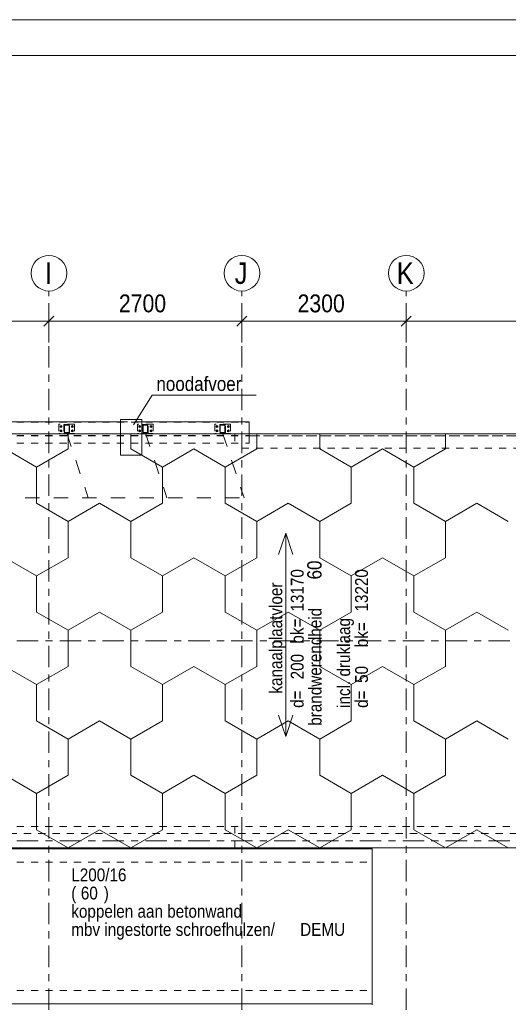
# Model space of a CAD drawing. Header units: millimetres. Extents: x -931 to -90, y -1396 to -802.
# Tile 22 of 29: x -616 to -548, y -940 to -802. Entities that reach past the tile are written whole.
import ezdxf

# ---------------------------------------------------------------- set-up
doc = ezdxf.new("R2010")
doc.units = ezdxf.units.MM
for name, pattern in [('XKITLINE00', [0]), ('XKITLINE01', [4, 1, -1, 1, -1]), ('XKITLINE02', [4, 2, -2]), ('XKITLINE03', [6, 3, -1, 1, -1])]:
    doc.linetypes.add(name, pattern=pattern)
for name, color, linetype, lineweight in [('Bout', 3, 'Continuous', 0), ('Grafisch object', 3, 'Continuous', 0), ('Offset', 4, 'Continuous', 0), ('Onderdeel', 2, 'Continuous', 0), ('Onderdeel label', 2, 'Continuous', 0), ('Stramien', 4, 'Continuous', 0), ('Tekening kader', 3, 'Continuous', 0)]:
    doc.layers.add(name, color=color, linetype=linetype, lineweight=lineweight)
doc.styles.add('ARIAL', font='arial.ttf')

msp = doc.modelspace()

# ---------------------------------------------------------------- linework, layer by layer
at = {"layer": 'Bout', "linetype": 'XKITLINE02', "lineweight": 0}
for p, q in [((-610.62, -859.17), (-610.74, -859.24)), ((-610.74, -859.24), (-610.74, -859.38)), ((-610.5, -859.24), (-610.62, -859.17)), ((-610.5, -859.38), (-610.5, -859.24)), ((-609.02, -859.17), (-609.14, -859.24)), ((-609.14, -859.24), (-609.14, -859.38)), ((-608.9, -859.24), (-609.02, -859.17)), ((-608.9, -859.38), (-608.9, -859.24)), ((-599.62, -859.17), (-599.74, -859.24)), ((-599.74, -859.24), (-599.74, -859.38)), ((-599.5, -859.24), (-599.62, -859.17)), ((-599.5, -859.38), (-599.5, -859.24)), ((-598.02, -859.17), (-598.14, -859.24)), ((-598.14, -859.24), (-598.14, -859.38)), ((-597.9, -859.24), (-598.02, -859.17)), ((-597.9, -859.38), (-597.9, -859.24)), ((-588.81, -859.17), (-588.93, -859.24)), ((-588.93, -859.24), (-588.93, -859.38)), ((-588.69, -859.24), (-588.81, -859.17)), ((-588.69, -859.38), (-588.69, -859.24)), ((-587.21, -859.17), (-587.33, -859.24)), ((-587.33, -859.24), (-587.33, -859.38)), ((-587.09, -859.24), (-587.21, -859.17)), ((-587.09, -859.38), (-587.09, -859.24)), ((-610.74, -859.38), (-610.62, -859.45)), ((-610.62, -859.77), (-610.74, -859.84)), ((-610.74, -859.84), (-610.74, -859.98)), ((-610.74, -859.98), (-610.62, -860.05)), ((-610.62, -859.45), (-610.5, -859.38)), ((-610.5, -859.84), (-610.62, -859.77)), ((-610.62, -860.05), (-610.5, -859.98)), ((-610.5, -859.98), (-610.5, -859.84)), ((-609.14, -859.38), (-609.02, -859.45)), ((-609.02, -859.77), (-609.14, -859.84)), ((-609.14, -859.84), (-609.14, -859.98)), ((-609.14, -859.98), (-609.02, -860.05)), ((-609.02, -859.45), (-608.9, -859.38)), ((-608.9, -859.84), (-609.02, -859.77)), ((-609.02, -860.05), (-608.9, -859.98)), ((-608.9, -859.98), (-608.9, -859.84)), ((-599.74, -859.38), (-599.62, -859.45)), ((-599.62, -859.77), (-599.74, -859.84)), ((-599.74, -859.84), (-599.74, -859.98)), ((-599.74, -859.98), (-599.62, -860.05)), ((-599.62, -859.45), (-599.5, -859.38)), ((-599.5, -859.84), (-599.62, -859.77)), ((-599.62, -860.05), (-599.5, -859.98)), ((-599.5, -859.98), (-599.5, -859.84)), ((-598.14, -859.38), (-598.02, -859.45)), ((-598.02, -859.77), (-598.14, -859.84)), ((-598.14, -859.84), (-598.14, -859.98)), ((-598.14, -859.98), (-598.02, -860.05)), ((-598.02, -859.45), (-597.9, -859.38)), ((-597.9, -859.84), (-598.02, -859.77)), ((-598.02, -860.05), (-597.9, -859.98)), ((-597.9, -859.98), (-597.9, -859.84)), ((-588.93, -859.38), (-588.81, -859.45)), ((-588.81, -859.77), (-588.93, -859.84)), ((-588.93, -859.84), (-588.93, -859.98)), ((-588.93, -859.98), (-588.81, -860.05)), ((-588.81, -859.45), (-588.69, -859.38)), ((-588.69, -859.84), (-588.81, -859.77)), ((-588.81, -860.05), (-588.69, -859.98)), ((-588.69, -859.98), (-588.69, -859.84)), ((-587.33, -859.38), (-587.21, -859.45)), ((-587.21, -859.77), (-587.33, -859.84)), ((-587.33, -859.84), (-587.33, -859.98)), ((-587.33, -859.98), (-587.21, -860.05)), ((-587.21, -859.45), (-587.09, -859.38)), ((-587.09, -859.84), (-587.21, -859.77)), ((-587.21, -860.05), (-587.09, -859.98)), ((-587.09, -859.98), (-587.09, -859.84))]:
    msp.add_line(p, q, dxfattribs=at)
for centre, radius, start, end in [((-610.62, -859.31), 0.09, 17.9985, 197.9985), ((-610.62, -859.31), 0.09, 359.9985, 179.9985), ((-610.62, -859.31), 0.09, 179.9985, 359.9985), ((-610.62, -859.31), 0.08, 59.9985, 239.9985), ((-610.62, -859.31), 0.08, 89.9985, 269.9985), ((-610.62, -859.31), 0.09, 197.9985, 17.9985), ((-610.62, -859.31), 0.08, 239.9985, 59.9985), ((-610.62, -859.31), 0.08, 269.9985, 89.9985), ((-609.02, -859.31), 0.09, 17.9985, 197.9985), ((-609.02, -859.31), 0.09, 359.9985, 179.9985), ((-609.02, -859.31), 0.09, 179.9985, 359.9985), ((-609.02, -859.31), 0.08, 59.9985, 239.9985), ((-609.02, -859.31), 0.08, 89.9985, 269.9985), ((-609.02, -859.31), 0.09, 197.9985, 17.9985), ((-609.02, -859.31), 0.08, 239.9985, 59.9985), ((-609.02, -859.31), 0.08, 269.9985, 89.9985), ((-599.62, -859.31), 0.09, 17.9985, 197.9985), ((-599.62, -859.31), 0.09, 359.9985, 179.9985), ((-599.62, -859.31), 0.09, 179.9985, 359.9985), ((-599.62, -859.31), 0.08, 59.9985, 239.9985), ((-599.62, -859.31), 0.08, 89.9985, 269.9985), ((-599.62, -859.31), 0.09, 197.9985, 17.9985), ((-599.62, -859.31), 0.08, 239.9985, 59.9985), ((-599.62, -859.31), 0.08, 269.9985, 89.9985), ((-598.02, -859.31), 0.09, 17.9985, 197.9985), ((-598.02, -859.31), 0.09, 359.9985, 179.9985), ((-598.02, -859.31), 0.09, 179.9985, 359.9985), ((-598.02, -859.31), 0.08, 59.9985, 239.9985), ((-598.02, -859.31), 0.08, 89.9985, 269.9985), ((-598.02, -859.31), 0.09, 197.9985, 17.9985), ((-598.02, -859.31), 0.08, 239.9985, 59.9985), ((-598.02, -859.31), 0.08, 269.9985, 89.9985), ((-588.81, -859.31), 0.09, 17.9985, 197.9985), ((-588.81, -859.31), 0.09, 359.9985, 179.9985), ((-588.81, -859.31), 0.09, 179.9985, 359.9985), ((-588.81, -859.31), 0.08, 59.9985, 239.9985), ((-588.81, -859.31), 0.08, 89.9985, 269.9985), ((-588.81, -859.31), 0.09, 197.9985, 17.9985), ((-588.81, -859.31), 0.08, 239.9985, 59.9985), ((-588.81, -859.31), 0.08, 269.9985, 89.9985), ((-587.21, -859.31), 0.09, 17.9985, 197.9985), ((-587.21, -859.31), 0.09, 359.9985, 179.9985), ((-587.21, -859.31), 0.09, 179.9985, 359.9985), ((-587.21, -859.31), 0.08, 59.9985, 239.9985), ((-587.21, -859.31), 0.08, 89.9985, 269.9985), ((-587.21, -859.31), 0.09, 197.9985, 17.9985), ((-587.21, -859.31), 0.08, 239.9985, 59.9985), ((-587.21, -859.31), 0.08, 269.9985, 89.9985), ((-610.62, -859.91), 0.09, 17.9985, 197.9985), ((-610.62, -859.91), 0.09, 359.9985, 179.9985), ((-610.62, -859.91), 0.09, 179.9985, 359.9985), ((-610.62, -859.91), 0.08, 59.9985, 239.9985), ((-610.62, -859.91), 0.08, 89.9985, 269.9985), ((-610.62, -859.91), 0.09, 197.9985, 17.9985), ((-610.62, -859.91), 0.08, 239.9985, 59.9985), ((-610.62, -859.91), 0.08, 269.9985, 89.9985), ((-609.02, -859.91), 0.09, 17.9985, 197.9985), ((-609.02, -859.91), 0.09, 359.9985, 179.9985), ((-609.02, -859.91), 0.09, 179.9985, 359.9985), ((-609.02, -859.91), 0.08, 59.9985, 239.9985), ((-609.02, -859.91), 0.08, 89.9985, 269.9985), ((-609.02, -859.91), 0.09, 197.9985, 17.9985), ((-609.02, -859.91), 0.08, 239.9985, 59.9985), ((-609.02, -859.91), 0.08, 269.9985, 89.9985), ((-599.62, -859.91), 0.09, 17.9985, 197.9985), ((-599.62, -859.91), 0.09, 359.9985, 179.9985), ((-599.62, -859.91), 0.09, 179.9985, 359.9985), ((-599.62, -859.91), 0.08, 59.9985, 239.9985), ((-599.62, -859.91), 0.08, 89.9985, 269.9985), ((-599.62, -859.91), 0.09, 197.9985, 17.9985), ((-599.62, -859.91), 0.08, 239.9985, 59.9985), ((-599.62, -859.91), 0.08, 269.9985, 89.9985), ((-598.02, -859.91), 0.09, 17.9985, 197.9985), ((-598.02, -859.91), 0.09, 359.9985, 179.9985), ((-598.02, -859.91), 0.09, 179.9985, 359.9985), ((-598.02, -859.91), 0.08, 59.9985, 239.9985), ((-598.02, -859.91), 0.08, 89.9985, 269.9985), ((-598.02, -859.91), 0.09, 197.9985, 17.9985), ((-598.02, -859.91), 0.08, 239.9985, 59.9985), ((-598.02, -859.91), 0.08, 269.9985, 89.9985), ((-588.81, -859.91), 0.09, 17.9985, 197.9985), ((-588.81, -859.91), 0.09, 359.9985, 179.9985), ((-588.81, -859.91), 0.09, 179.9985, 359.9985), ((-588.81, -859.91), 0.08, 59.9985, 239.9985), ((-588.81, -859.91), 0.08, 89.9985, 269.9985), ((-588.81, -859.91), 0.09, 197.9985, 17.9985), ((-588.81, -859.91), 0.08, 239.9985, 59.9985), ((-588.81, -859.91), 0.08, 269.9985, 89.9985), ((-587.21, -859.91), 0.09, 17.9985, 197.9985), ((-587.21, -859.91), 0.09, 359.9985, 179.9985), ((-587.21, -859.91), 0.09, 179.9985, 359.9985), ((-587.21, -859.91), 0.08, 59.9985, 239.9985), ((-587.21, -859.91), 0.08, 89.9985, 269.9985), ((-587.21, -859.91), 0.09, 197.9985, 17.9985), ((-587.21, -859.91), 0.08, 239.9985, 59.9985), ((-587.21, -859.91), 0.08, 269.9985, 89.9985)]:
    msp.add_arc(centre, radius, start, end, dxfattribs=at)
at = {"layer": 'Grafisch object', "linetype": 'XKITLINE00', "lineweight": 0}
for p, q in [((-513.82, -860.31), (-688.82, -860.31)), ((-609.63, -862.43), (-609.63, -860.31)), ((-600.83, -862.43), (-600.83, -860.31)), ((-583.23, -862.43), (-583.23, -860.31)), ((-574.43, -862.43), (-574.43, -860.31)), ((-556.84, -862.43), (-556.84, -860.31)), ((-614.03, -864.97), (-618.43, -862.43)), ((-614.03, -864.97), (-609.63, -862.43)), ((-596.43, -864.97), (-600.83, -862.43)), ((-596.43, -864.97), (-592.03, -862.43)), ((-587.63, -864.97), (-592.03, -862.43)), ((-587.63, -864.97), (-583.23, -862.43)), ((-570.03, -864.97), (-574.43, -862.43)), ((-570.03, -864.97), (-565.63, -862.43)), ((-561.24, -864.97), (-565.63, -862.43)), ((-561.24, -864.97), (-556.84, -862.43)), ((-614.03, -870.05), (-614.03, -864.97)), ((-596.43, -870.05), (-596.43, -864.97)), ((-587.63, -870.05), (-587.63, -864.97)), ((-570.03, -870.05), (-570.03, -864.97)), ((-561.24, -870.05), (-561.24, -864.97)), ((-609.63, -872.59), (-614.03, -870.05)), ((-609.63, -872.59), (-605.23, -870.05)), ((-600.83, -872.59), (-605.23, -870.05)), ((-600.83, -872.59), (-596.43, -870.05)), ((-583.23, -872.59), (-587.63, -870.05)), ((-583.23, -872.59), (-578.83, -870.05)), ((-574.43, -872.59), (-578.83, -870.05)), ((-574.43, -872.59), (-570.03, -870.05)), ((-556.84, -872.59), (-561.24, -870.05)), ((-556.84, -872.59), (-552.44, -870.05)), ((-548.04, -872.59), (-552.44, -870.05)), ((-609.63, -877.67), (-609.63, -872.59)), ((-600.83, -877.67), (-600.83, -872.59)), ((-583.23, -877.67), (-583.23, -872.59)), ((-574.43, -877.67), (-574.43, -872.59)), ((-556.84, -877.67), (-556.84, -872.59)), ((-614.03, -880.21), (-618.43, -877.67)), ((-614.03, -880.21), (-609.63, -877.67)), ((-596.43, -880.21), (-600.83, -877.67)), ((-596.43, -880.21), (-592.03, -877.67)), ((-587.63, -880.21), (-592.03, -877.67)), ((-587.63, -880.21), (-583.23, -877.67)), ((-570.03, -880.21), (-574.43, -877.67)), ((-570.03, -880.21), (-565.63, -877.67)), ((-561.24, -880.21), (-565.63, -877.67)), ((-561.24, -880.21), (-556.84, -877.67)), ((-614.03, -885.29), (-614.03, -880.21)), ((-596.43, -885.29), (-596.43, -880.21)), ((-587.63, -885.29), (-587.63, -880.21)), ((-570.03, -885.29), (-570.03, -880.21)), ((-561.24, -885.29), (-561.24, -880.21)), ((-609.63, -887.83), (-614.03, -885.29)), ((-609.63, -887.83), (-605.23, -885.29)), ((-600.83, -887.83), (-605.23, -885.29)), ((-600.83, -887.83), (-596.43, -885.29)), ((-583.23, -887.83), (-587.63, -885.29)), ((-583.23, -887.83), (-578.83, -885.29)), ((-574.43, -887.83), (-578.83, -885.29)), ((-574.43, -887.83), (-570.03, -885.29)), ((-556.84, -887.83), (-561.24, -885.29)), ((-556.84, -887.83), (-552.44, -885.29)), ((-548.04, -887.83), (-552.44, -885.29)), ((-609.63, -892.91), (-609.63, -887.83)), ((-600.83, -892.91), (-600.83, -887.83)), ((-583.23, -892.91), (-583.23, -887.83)), ((-574.43, -892.91), (-574.43, -887.83)), ((-556.84, -892.91), (-556.84, -887.83)), ((-614.03, -895.45), (-618.43, -892.91)), ((-614.03, -895.45), (-609.63, -892.91)), ((-596.43, -895.45), (-600.83, -892.91)), ((-596.43, -895.45), (-592.03, -892.91)), ((-587.63, -895.45), (-592.03, -892.91)), ((-587.63, -895.45), (-583.23, -892.91)), ((-570.03, -895.45), (-574.43, -892.91)), ((-570.03, -895.45), (-565.63, -892.91)), ((-561.24, -895.45), (-565.63, -892.91)), ((-561.24, -895.45), (-556.84, -892.91)), ((-614.03, -900.53), (-614.03, -895.45)), ((-596.43, -900.53), (-596.43, -895.45)), ((-587.63, -900.53), (-587.63, -895.45)), ((-570.03, -900.53), (-570.03, -895.45)), ((-561.24, -900.53), (-561.24, -895.45)), ((-609.63, -903.07), (-614.03, -900.53)), ((-609.63, -903.07), (-605.23, -900.53)), ((-600.83, -903.07), (-605.23, -900.53)), ((-600.83, -903.07), (-596.43, -900.53)), ((-583.23, -903.07), (-587.63, -900.53)), ((-583.23, -903.07), (-578.83, -900.53)), ((-574.43, -903.07), (-578.83, -900.53)), ((-574.43, -903.07), (-570.03, -900.53)), ((-556.84, -903.07), (-561.24, -900.53)), ((-556.84, -903.07), (-552.44, -900.53)), ((-548.04, -903.07), (-552.44, -900.53)), ((-609.63, -908.15), (-609.63, -903.07)), ((-600.83, -908.15), (-600.83, -903.07)), ((-583.23, -908.15), (-583.23, -903.07)), ((-574.43, -908.15), (-574.43, -903.07)), ((-556.84, -908.15), (-556.84, -903.07)), ((-614.03, -910.69), (-618.43, -908.15)), ((-614.03, -910.69), (-609.63, -908.15)), ((-596.43, -910.69), (-600.83, -908.15)), ((-596.43, -910.69), (-592.03, -908.15)), ((-587.63, -910.69), (-592.03, -908.15)), ((-587.63, -910.69), (-583.23, -908.15)), ((-570.03, -910.69), (-574.43, -908.15)), ((-570.03, -910.69), (-565.63, -908.15)), ((-561.24, -910.69), (-565.63, -908.15)), ((-561.24, -910.69), (-556.84, -908.15)), ((-614.03, -915.77), (-614.03, -910.69)), ((-596.43, -915.77), (-596.43, -910.69)), ((-587.63, -915.77), (-587.63, -910.69)), ((-570.03, -915.77), (-570.03, -910.69)), ((-561.24, -915.77), (-561.24, -910.69)), ((-609.63, -918.31), (-614.03, -915.77)), ((-609.63, -918.31), (-605.23, -915.77)), ((-600.83, -918.31), (-605.23, -915.77)), ((-600.83, -918.31), (-596.43, -915.77)), ((-583.23, -918.31), (-587.63, -915.77)), ((-583.23, -918.31), (-578.83, -915.77)), ((-574.43, -918.31), (-578.83, -915.77)), ((-574.43, -918.31), (-570.03, -915.77)), ((-556.84, -918.31), (-561.24, -915.77)), ((-556.84, -918.31), (-552.44, -915.77)), ((-548.04, -918.31), (-552.44, -915.77)), ((-688.82, -918.31), (-513.82, -918.31))]:
    msp.add_line(p, q, dxfattribs=at)
at = {"layer": 'Grafisch object', "linetype": 'XKITLINE02', "lineweight": 0}
for p, q in [((-609.82, -860.21), (-606.81, -869.26)), ((-598.82, -860.21), (-595.81, -869.26)), ((-588.01, -860.21), (-585, -869.26)), ((-683.64, -869.26), (-585, -869.26))]:
    msp.add_line(p, q, dxfattribs=at)
at = {"layer": 'Offset', "linetype": 'XKITLINE00', "lineweight": 0}
for p, q in [((-612.31, -847.54), (-612.31, -842.04)), ((-612.31, -847.54), (-612.31, -842.04)), ((-585.31, -847.54), (-585.31, -842.04)), ((-585.31, -847.54), (-585.31, -842.04)), ((-562.31, -847.54), (-562.31, -842.04)), ((-562.31, -847.54), (-562.31, -842.04)), ((-611.61, -843.83), (-613.02, -845.25)), ((-611.61, -843.83), (-613.02, -845.25)), ((-584.61, -843.83), (-586.02, -845.25)), ((-584.61, -843.83), (-586.02, -845.25)), ((-561.61, -843.83), (-563.02, -845.25)), ((-561.61, -843.83), (-563.02, -845.25)), ((-635.31, -844.54), (-612.31, -844.54)), ((-612.31, -844.54), (-585.31, -844.54)), ((-585.31, -844.54), (-562.31, -844.54)), ((-562.31, -844.54), (-513.81, -844.54))]:
    msp.add_line(p, q, dxfattribs=at)
at = {"layer": 'Offset'}
for p in [(-612.31, -844.54), (-612.31, -844.54), (-585.31, -844.54), (-585.31, -844.54), (-562.31, -844.54), (-562.31, -844.54)]:
    msp.add_point(p, dxfattribs=at)
at = {"layer": 'Onderdeel', "linetype": 'XKITLINE01', "lineweight": 0}
for p, q in [((-688.82, -858.66), (-584.31, -858.66)), ((-608.72, -858.96), (-610.92, -858.96)), ((-610.92, -858.96), (-610.92, -860.26)), ((-609.42, -859.01), (-610.22, -859.01)), ((-610.22, -859.01), (-610.22, -860.21)), ((-610.14, -860.13), (-610.14, -859.09)), ((-610.14, -859.09), (-609.5, -859.09)), ((-609.5, -859.09), (-609.5, -860.13)), ((-609.42, -860.21), (-609.42, -859.01)), ((-608.72, -858.96), (-608.72, -860.26)), ((-602.31, -858.61), (-599.31, -858.61)), ((-597.72, -858.96), (-599.92, -858.96)), ((-599.92, -858.96), (-599.92, -860.26)), ((-598.42, -859.01), (-599.22, -859.01)), ((-599.22, -859.01), (-599.22, -860.21)), ((-599.14, -860.13), (-599.14, -859.09)), ((-599.14, -859.09), (-598.5, -859.09)), ((-598.5, -859.09), (-598.5, -860.13)), ((-598.42, -860.21), (-598.42, -859.01)), ((-597.72, -858.96), (-597.72, -860.26)), ((-586.91, -858.96), (-589.11, -858.96)), ((-589.11, -858.96), (-589.11, -860.26)), ((-587.61, -859.01), (-588.41, -859.01)), ((-588.41, -859.01), (-588.41, -860.21)), ((-588.33, -860.13), (-588.33, -859.09)), ((-588.33, -859.09), (-587.69, -859.09)), ((-587.69, -859.09), (-587.69, -860.13)), ((-587.61, -860.21), (-587.61, -859.01)), ((-586.91, -858.96), (-586.91, -860.26)), ((-688.82, -860.56), (-584.31, -860.56)), ((-688.82, -860.61), (-584.31, -860.61)), ((-608.72, -860.26), (-610.92, -860.26)), ((-610.22, -860.21), (-609.42, -860.21)), ((-609.5, -860.13), (-610.14, -860.13)), ((-602.31, -860.31), (-599.31, -860.31)), ((-597.72, -860.26), (-599.92, -860.26)), ((-599.22, -860.21), (-598.42, -860.21)), ((-598.5, -860.13), (-599.14, -860.13)), ((-586.91, -860.26), (-589.11, -860.26)), ((-588.41, -860.21), (-587.61, -860.21)), ((-587.69, -860.13), (-588.33, -860.13)), ((-516.32, -860.31), (-586.31, -860.32)), ((-586.31, -860.32), (-586.31, -862.32)), ((-584.31, -860.61), (-584.31, -860.31)), ((-584.31, -861.61), (-584.31, -860.31)), ((-584.31, -860.61), (-584.31, -860.31)), ((-584.31, -860.61), (-514.81, -860.61)), ((-514.81, -860.61), (-584.31, -860.61)), ((-584.31, -860.61), (-514.82, -860.61)), ((-688.82, -861.61), (-584.31, -861.61)), ((-516.32, -862.31), (-586.31, -862.32)), ((-688.82, -915.31), (-513.82, -915.31)), ((-586.32, -918.31), (-586.32, -915.31)), ((-514.82, -916.31), (-688.82, -916.31)), ((-514.81, -916.31), (-688.82, -916.31)), ((-567.08, -918.31), (-688.81, -918.31)), ((-586.47, -918.31), (-513.82, -918.31)), ((-567.08, -918.31), (-567.08, -918.31)), ((-567.08, -920.31), (-567.08, -918.47)), ((-688.81, -920.31), (-567.08, -920.31)), ((-688.81, -938.32), (-567.08, -938.32)), ((-567.08, -940.16), (-567.08, -938.32)), ((-688.81, -940.16), (-567.08, -940.16)), ((-567.08, -940.16), (-567.08, -940.16))]:
    msp.add_line(p, q, dxfattribs=at)
at = {"layer": 'Onderdeel', "linetype": 'XKITLINE00', "lineweight": 0}
for p, q in [((-660.81, -858.61), (-602.31, -858.61)), ((-602.31, -863.31), (-602.31, -858.31)), ((-599.31, -858.31), (-602.31, -858.31)), ((-599.31, -863.31), (-599.31, -858.31)), ((-599.31, -858.61), (-584.31, -858.61)), ((-584.31, -860.31), (-584.31, -858.61)), ((-660.81, -860.31), (-602.31, -860.31)), ((-584.31, -860.31), (-599.31, -860.31)), ((-584.31, -860.31), (-542.31, -860.31)), ((-602.31, -863.31), (-599.31, -863.31)), ((-690.32, -918.31), (-586.47, -918.31)), ((-688.82, -918.31), (-513.81, -918.31)), ((-688.81, -918.47), (-567.08, -918.47)), ((-688.81, -918.47), (-567.08, -918.47)), ((-567.08, -918.47), (-567.08, -918.31)), ((-567.08, -918.47), (-567.08, -940.16)), ((-688.81, -940.16), (-567.08, -940.16)), ((-567.08, -940.31), (-567.08, -940.16))]:
    msp.add_line(p, q, dxfattribs=at)
at = {"layer": 'Onderdeel label', "linetype": 'XKITLINE00', "lineweight": 0}
for p, q in [((-600.48, -859.06), (-597.87, -854.91)), ((-597.87, -854.91), (-583.33, -854.91)), ((-580.17, -877.21), (-579.17, -874.21)), ((-579.17, -902.71), (-579.17, -874.21)), ((-579.17, -874.21), (-578.17, -877.21)), ((-579.17, -902.71), (-580.17, -899.71)), ((-579.17, -902.71), (-578.17, -899.71))]:
    msp.add_line(p, q, dxfattribs=at)
at = {"layer": 'Stramien', "linetype": 'XKITLINE03', "lineweight": 0}
for p, q in [((-612.31, -1103.01), (-612.31, -840.31)), ((-585.31, -1103.01), (-585.31, -840.31)), ((-562.31, -1103.01), (-562.31, -840.31)), ((-880.81, -860.31), (-449.08, -860.31)), ((-880.81, -889.31), (-449.08, -889.31)), ((-880.81, -917.31), (-449.08, -917.31))]:
    msp.add_line(p, q, dxfattribs=at)
at = {"layer": 'Stramien', "linetype": 'XKITLINE00', "lineweight": 0}
for centre in [(-612.31, -837.81), (-585.31, -837.81), (-562.31, -837.81)]:
    msp.add_circle(centre, 2.5, dxfattribs=at)
at = {"layer": 'Tekening kader', "linetype": 'XKITLINE00', "lineweight": 0}
for p, q in [((-89.79, -802.3), (-930.79, -802.3)), ((-94.79, -807.3), (-925.79, -807.3))]:
    msp.add_line(p, q, dxfattribs=at)

# ---------------------------------------------------------------- texts
at = {"layer": 'Offset', "style": 'ARIAL', "width": 0.85}
for s, p in [('2700', (-602.52, -843.29)), ('2300', (-577.52, -843.29))]:
    msp.add_text(s, height=2.5, dxfattribs=at).set_placement(p)
at = {"layer": 'Onderdeel label', "style": 'ARIAL', "width": 0.85}
for s, height, p in [('noodafvoer', 2, (-597.27, -854.31)), ('L200/16', 1.8, (-609.19, -923)), ('(', 1.8, (-609.19, -925.55)), ('60', 1.8, (-607.85, -925.55)), (')', 1.8, (-604.64, -925.55)), ('koppelen aan betonwand', 1.8, (-609.19, -928.1)), ('mbv ingestorte schroefhulzen/', 1.8, (-609.19, -930.65)), ('DEMU ', 1.8, (-577.16, -930.65))]:
    msp.add_text(s, height=height, dxfattribs=at).set_placement(p)
for s, height, p in [('60', 2, (-574.17, -880.71)), ('13170', 1.8, (-576.67, -885.21)), ('13220', 1.8, (-567.67, -885.21)), ('kanaalplaatvloer', 1.8, (-579.67, -896.71)), ('brandwerendheid', 1.8, (-574.17, -901.21)), ('incl. druklaag', 1.8, (-570.17, -898.71)), ('bk=', 1.8, (-576.67, -889.71)), ('bk=', 1.8, (-567.67, -890.21)), ('200', 1.8, (-576.67, -894.71)), ('50', 1.8, (-567.67, -895.21)), ('d=', 1.8, (-576.67, -898.71)), ('d=', 1.8, (-567.67, -898.71))]:
    msp.add_text(s, height=height, rotation=89.9992, dxfattribs=at).set_placement(p)
at = {"layer": 'Stramien', "style": 'ARIAL', "width": 0.85}
for s, p in [('I', (-612.87, -839.31)), ('J', (-586.32, -839.31)), ('K', (-563.65, -839.31))]:
    msp.add_text(s, height=3, dxfattribs=at).set_placement(p)

doc.saveas('drawing.dxf')
